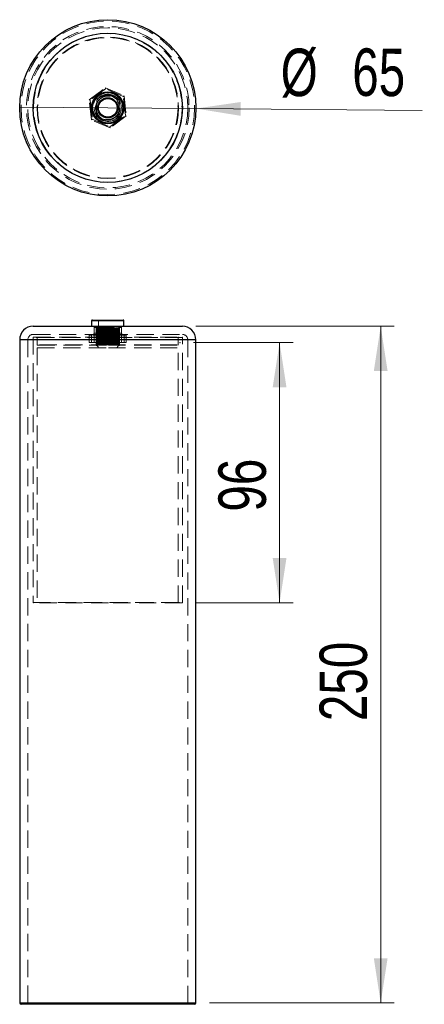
# Model space of a CAD drawing. Header units: millimetres. Extents: x 47.7 to 77.6, y 127.9 to 200.5.
import ezdxf

# ---------------------------------------------------------------- set-up
doc = ezdxf.new("R2010")
doc.units = ezdxf.units.MM
doc.header["$PDSIZE"] = -1
doc.linetypes.add('HIDDEN', pattern=[1.905, 1.27, -0.635])
doc.styles.add('SLDTEXTSTYLE0', font='TXT', dxfattribs={"width": 0.75})
doc.dimstyles.new('SLDDIMSTYLE0', dxfattribs={"dimtxt": 3.5, "dimasz": 3.302, "dimexe": 0, "dimexo": 0.0625, "dimgap": 0.875, "dimtad": 1, "dimlfac": 5, "dimrnd": 1e-09, "dimzin": 12, "dimdsep": 46, "dimtxsty": 'SLDTEXTSTYLE0', "dimsah": 1, "dimcen": 0.09, "dimadec": 0, "dimazin": 3, "dimtfac": 1, "dimtmove": 0, "dimatfit": 0, "dimfxl": 0, "dimfrac": 2, "dimtolj": 1, "dimtzin": 12, "dimarcsym": 0})
doc.dimstyles.new('SLDDIMSTYLE1', dxfattribs={"dimtxt": 3.5, "dimasz": 3.302, "dimexe": 0, "dimexo": 0.0625, "dimgap": 0.875, "dimtad": 1, "dimdec": 0, "dimlfac": 5, "dimrnd": 1e-09, "dimzin": 12, "dimdsep": 46, "dimtxsty": 'SLDTEXTSTYLE0', "dimsah": 1, "dimcen": 0.09, "dimadec": 0, "dimazin": 3, "dimtfac": 1, "dimtdec": 0, "dimtofl": 0, "dimtmove": 0, "dimatfit": 3, "dimfxl": 0, "dimfrac": 2, "dimtolj": 1, "dimtzin": 12, "dimarcsym": 0})
doc.dimstyles.new('SLDDIMSTYLE2', dxfattribs={"dimtxt": 3.5, "dimasz": 3.302, "dimexe": 0, "dimexo": 0.0625, "dimgap": 0.875, "dimtad": 1, "dimlfac": 5, "dimrnd": 1e-09, "dimzin": 12, "dimdsep": 46, "dimtxsty": 'SLDTEXTSTYLE0', "dimblk1": 'NONE', "dimsah": 1, "dimcen": 0, "dimadec": 0, "dimazin": 3, "dimtfac": 1, "dimtmove": 0, "dimatfit": 3, "dimldrblk": 'NONE', "dimfxl": 0, "dimfrac": 2, "dimtolj": 1, "dimtzin": 12, "dimarcsym": 0})

# ---------------------------------------------------------------- blocks, each defined once
blk = doc.blocks.new('_D')
at = {"color": 7, "linetype": 'Continuous', "lineweight": 18}
for p, q in [((60.578, 176.739), (67.919, 176.739)), ((66.919, 157.539), (66.919, 176.739)), ((60.724, 157.539), (67.919, 157.539))]:
    blk.add_line(p, q, dxfattribs=at)
for points in [[(66.919, 176.739), (66.411, 173.437), (67.427, 173.437)], [(66.919, 157.539), (67.427, 160.841), (66.411, 160.841)]]:
    blk.add_solid(points, dxfattribs=at)
at = {"color": 7, "linetype": 'Continuous', "lineweight": 18, "insert": (62.407, 164.269), "char_height": 3.5, "attachment_point": 1, "rotation": 90, "style": 'SLDTEXTSTYLE0'}
blk.add_mtext('96', dxfattribs=at)
blk = doc.blocks.new('_D_1')
at = {"color": 7, "linetype": 'Continuous', "lineweight": 18}
for p, q in [((60.744, 177.939), (75.378, 177.939)), ((74.378, 177.939), (74.378, 128.039)), ((61.744, 128.039), (75.378, 128.039))]:
    blk.add_line(p, q, dxfattribs=at)
for points in [[(74.378, 177.939), (73.87, 174.637), (74.886, 174.637)], [(74.378, 128.039), (74.886, 131.341), (73.87, 131.341)]]:
    blk.add_solid(points, dxfattribs=at)
at = {"color": 7, "linetype": 'Continuous', "lineweight": 18, "insert": (69.866, 148.818), "char_height": 3.5, "attachment_point": 1, "rotation": 90, "style": 'SLDTEXTSTYLE0'}
blk.add_mtext('250', dxfattribs=at)
blk = doc.blocks.new('_D_2')
at = {"color": 7, "linetype": 'Continuous', "lineweight": 18}
for q in [(47.744, 194.097), (77.432, 193.858)]:
    blk.add_line((60.744, 193.992), q, dxfattribs=at)
blk.add_solid([(60.744, 193.992), (64.042, 193.458), (64.05, 194.474)], dxfattribs=at)
at = {"color": 7, "linetype": 'Continuous', "lineweight": 18, "char_height": 3.5, "attachment_point": 1, "rotation": 359.53934, "style": 'SLDTEXTSTYLE0'}
for s, insert in [('%%c', (67.017, 198.421)), ('65', (72.296, 198.432))]:
    blk.add_mtext(s, dxfattribs=dict(at, insert=insert))
blk = doc.blocks.new('_None')

msp = doc.modelspace()

# ---------------------------------------------------------------- linework, layer by layer
at = {"color": 7, "linetype": 'HIDDEN', "lineweight": 18}
for p, q in [((52.8778, 194.6375), (54.0746, 195.5244)), ((54.0824, 195.4556), (52.9413, 194.61)), ((54.0824, 195.4556), (54.0746, 195.5244)), ((54.0746, 195.5244), (55.441, 194.9313)), ((55.3853, 194.8901), (54.0824, 195.4556)), ((52.8778, 194.6375), (52.9413, 194.61)), ((53.0474, 193.1577), (52.8778, 194.6375)), ((52.9413, 194.61), (53.103, 193.1989)), ((53.4292, 194.6206), (53.3753, 193.5536)), ((53.4273, 194.5823), (53.5884, 194.7701)), ((53.4273, 194.5823), (53.5086, 194.6793)), ((53.4279, 194.5944), (53.4806, 194.6556)), ((55.3853, 194.8901), (55.441, 194.9313)), ((55.547, 193.479), (55.3853, 194.8901)), ((55.441, 194.9313), (55.6106, 193.4515)), ((55.0369, 194.3889), (55.0635, 194.3363)), ((55.0591, 193.4684), (55.1131, 194.5354)), ((53.0474, 193.1577), (53.103, 193.1989)), ((54.4138, 192.5646), (53.0474, 193.1577)), ((53.103, 193.1989), (54.4059, 192.6335)), ((54.4059, 192.6335), (55.547, 193.479)), ((55.6106, 193.4515), (54.4138, 192.5646)), ((55.547, 193.479), (55.6106, 193.4515)), ((54.4138, 192.5646), (54.4059, 192.6335)), ((53.0542, 178.3388), (55.4342, 178.3388)), ((55.0611, 177.9188), (53.3772, 177.9188)), ((53.3772, 177.9188), (53.3772, 177.7558)), ((53.5562, 178.3388), (53.5562, 176.5388)), ((53.5602, 178.3388), (54.9322, 178.3388)), ((54.9322, 176.5388), (54.9322, 178.3388)), ((55.0611, 177.8218), (55.0611, 177.9188)), ((55.0668, 177.9188), (55.1111, 177.9188)), ((55.1111, 177.9188), (55.1111, 177.8558)), ((48.7442, 177.3388), (59.7442, 177.3388)), ((52.8778, 177.2788), (52.9413, 177.3388)), ((53.0474, 177.2788), (52.8778, 177.2788)), ((52.8778, 177.2788), (52.8778, 176.7388)), ((53.0474, 177.2788), (53.103, 177.3388)), ((53.0474, 177.2788), (53.0474, 176.7388)), ((54.4138, 177.2788), (53.0474, 177.2788)), ((53.2442, 177.8388), (55.2442, 177.8388)), ((53.2442, 177.8388), (53.2442, 177.4388)), ((53.2442, 177.4388), (55.2442, 177.4388)), ((53.2442, 177.3388), (53.2442, 176.7388)), ((53.3772, 177.5808), (53.3772, 177.5558)), ((53.3772, 177.3808), (53.3772, 177.3558)), ((53.3772, 177.1808), (53.3772, 177.1558)), ((53.3914, 177.6341), (53.3914, 177.6841)), ((53.3914, 177.4341), (53.3914, 177.4841)), ((53.3914, 177.2341), (53.3914, 177.2841)), ((53.4131, 177.8685), (53.4131, 177.8185)), ((53.4131, 177.6685), (53.4131, 177.6185)), ((53.4131, 177.4685), (53.4131, 177.4185)), ((53.4131, 177.2685), (53.4131, 177.2185)), ((53.4273, 177.7218), (53.4273, 177.7468)), ((53.4273, 177.5218), (53.4273, 177.5468)), ((53.4273, 177.3218), (53.4273, 177.3468)), ((54.0824, 177.3388), (54.0746, 177.2788)), ((54.0746, 177.2788), (54.0746, 176.7388)), ((54.4138, 177.2788), (54.4059, 177.3388)), ((54.4138, 177.2788), (54.4138, 176.7388)), ((55.6106, 177.2788), (54.4138, 177.2788)), ((55.0611, 177.6218), (55.0611, 177.6468)), ((55.0611, 177.4218), (55.0611, 177.4468)), ((55.0611, 177.2218), (55.0611, 177.2468)), ((55.0753, 177.7685), (55.0753, 177.7185)), ((55.0753, 177.5685), (55.0753, 177.5185)), ((55.0753, 177.3685), (55.0753, 177.3185)), ((55.0753, 177.1685), (55.0753, 177.1185)), ((55.0969, 177.7341), (55.0969, 177.7841)), ((55.0969, 177.5341), (55.0969, 177.5841)), ((55.0969, 177.3341), (55.0969, 177.3841)), ((55.0969, 177.1341), (55.0969, 177.1841)), ((55.1111, 177.6808), (55.1111, 177.6558)), ((55.1111, 177.4808), (55.1111, 177.4558)), ((55.1111, 177.2808), (55.1111, 177.2558)), ((55.2442, 177.4388), (55.2442, 177.8388)), ((55.2442, 176.7388), (55.2442, 177.3388)), ((55.3853, 177.3388), (55.441, 177.2788)), ((55.441, 177.2788), (55.441, 176.7388)), ((55.547, 177.3388), (55.6106, 177.2788)), ((55.6106, 177.2788), (55.6106, 176.7388)), ((47.7442, 176.9388), (60.7442, 176.9388)), ((48.3442, 176.9388), (48.3442, 128.0388)), ((60.1442, 176.9388), (48.3488, 176.9388)), ((48.7442, 177.1188), (48.7442, 157.5588)), ((59.744, 177.1188), (48.7444, 177.1188)), ((48.7642, 177.1388), (54.2891, 177.1388)), ((49.0442, 177.1188), (49.0442, 176.5588)), ((49.0472, 177.1188), (59.4411, 177.1188)), ((54.2868, 176.5588), (49.0472, 176.5588)), ((49.0642, 176.5388), (54.2867, 176.5388)), ((52.8778, 176.7388), (53.0474, 176.7388)), ((53.0474, 176.7388), (54.4138, 176.7388)), ((53.3772, 176.9808), (53.3772, 176.9558)), ((53.3772, 176.7808), (53.3772, 176.7558)), ((53.3772, 176.5808), (53.3772, 176.5558)), ((53.3914, 177.0341), (53.3914, 177.0841)), ((53.3914, 176.8341), (53.3914, 176.8841)), ((53.3914, 176.6341), (53.3914, 176.6841)), ((53.4131, 177.0685), (53.4131, 177.0185)), ((53.4131, 176.8685), (53.4131, 176.8185)), ((53.4131, 176.6685), (53.4131, 176.6185)), ((53.4273, 177.1218), (53.4273, 177.1468)), ((53.4273, 176.9218), (53.4273, 176.9468)), ((53.4273, 176.7218), (53.4273, 176.7468)), ((53.4273, 176.5468), (53.5884, 176.5388)), ((54.2867, 176.5388), (59.4242, 176.5388)), ((54.2868, 176.5588), (59.4411, 176.5588)), ((54.2891, 177.1388), (59.7242, 177.1388)), ((54.4138, 176.7388), (55.6106, 176.7388)), ((55.0611, 177.0218), (55.0611, 177.0468)), ((55.0611, 176.8218), (55.0611, 176.8468)), ((55.0611, 176.6218), (55.0611, 176.6468)), ((55.0753, 176.9685), (55.0753, 176.9185)), ((55.0753, 176.7685), (55.0753, 176.7185)), ((55.0753, 176.5685), (55.0753, 176.5388)), ((55.0969, 176.9341), (55.0969, 176.9841)), ((55.0969, 176.7341), (55.0969, 176.7841)), ((55.0969, 176.5388), (55.0969, 176.5841)), ((55.1111, 177.0808), (55.1111, 177.0558)), ((55.1111, 176.8808), (55.1111, 176.8558)), ((55.1111, 176.6808), (55.1111, 176.6558)), ((59.4442, 176.5588), (59.4442, 177.1188)), ((59.7442, 157.5588), (59.7442, 177.1188)), ((60.1442, 128.0388), (60.1442, 176.9388)), ((49.0442, 176.3388), (54.2868, 176.3388)), ((49.0442, 176.3388), (49.0442, 157.5588)), ((54.2868, 176.3388), (59.4442, 176.3388)), ((59.4442, 157.5588), (59.4442, 176.3388)), ((48.7444, 157.5588), (59.744, 157.5588)), ((59.4411, 157.5588), (49.0472, 157.5588)), ((54.2891, 157.5388), (48.7642, 157.5388)), ((59.7242, 157.5388), (54.2891, 157.5388)), ((60.7442, 128.0388), (47.7442, 128.0388)), ((60.1442, 128.0388), (48.3488, 128.0388))]:
    msp.add_line(p, q, dxfattribs=at)
at = {"color": 7, "linetype": 'Continuous', "lineweight": 25}
for p, q in [((48.7442, 177.9388), (59.7442, 177.9388)), ((53.0542, 178.3388), (53.0542, 177.9388)), ((53.1142, 178.3988), (54.1871, 178.3988)), ((54.1871, 178.3988), (55.3742, 178.3988)), ((55.4342, 177.9388), (55.4342, 178.3388)), ((47.7442, 176.9388), (47.7442, 128.0388)), ((60.7442, 128.0388), (60.7442, 176.9388)), ((60.6442, 127.9388), (47.8442, 127.9388))]:
    msp.add_line(p, q, dxfattribs=at)
at = {"color": 1, "linetype": 'Continuous', "lineweight": 25}
for p, q in [((54.1841, 178.3388), (53.0542, 178.3388)), ((55.4342, 178.3388), (54.1841, 178.3388)), ((60.7442, 176.9388), (47.7442, 176.9388)), ((47.7442, 128.0388), (60.7442, 128.0388))]:
    msp.add_line(p, q, dxfattribs=at)
at = {"color": 7, "linetype": 'HIDDEN', "lineweight": 18, "flags": 128}
for points in [[(53.3914, 193.8733), (53.3914, 193.8733)], [(53.3914, 193.8733), (53.3914, 193.8733)], [(53.3914, 193.8733), (53.3914, 193.8733)], [(53.3914, 193.8733), (53.3914, 193.8733)], [(53.3914, 193.8733), (53.3914, 193.8733)], [(53.3914, 193.8733), (53.3914, 193.8733)], [(53.4131, 194.3008), (53.4131, 194.3008)], [(53.4131, 194.3008), (53.4131, 194.3008)], [(53.4131, 194.3008), (53.4131, 194.3008)], [(53.4131, 194.3008), (53.4131, 194.3008)], [(53.4131, 194.3008), (53.4131, 194.3008)], [(53.4131, 194.3008), (53.4131, 194.3008)], [(53.4131, 194.3008), (53.4131, 194.3008)], [(55.0969, 194.2157), (55.0969, 194.2157)], [(55.0969, 194.2157), (55.0969, 194.2157)], [(55.0969, 194.2157), (55.0969, 194.2157)], [(55.0969, 194.2157), (55.0969, 194.2157)], [(55.0969, 194.2157), (55.0969, 194.2157)], [(55.0969, 194.2157), (55.0969, 194.2157)], [(55.0969, 194.2157), (55.0969, 194.2157)], [(55.0753, 193.7882), (55.0753, 193.7882)], [(55.0753, 193.7882), (55.0753, 193.7882)], [(55.0753, 193.7882), (55.0753, 193.7882)], [(55.0753, 193.7882), (55.0753, 193.7882)], [(55.0753, 193.7882), (55.0753, 193.7882)], [(55.0753, 193.7882), (55.0753, 193.7882)], [(55.0753, 193.7882), (55.0753, 193.7882)]]:
    msp.add_lwpolyline(points, dxfattribs=at)
at = {"color": 7, "linetype": 'Continuous', "lineweight": 25}
for radius in [6.5, 5.5, 1.19, 1.13, 0.748, 0.688]:
    msp.add_circle((54.2442, 194.0445), radius, dxfattribs=at)
at = {"color": 7, "linetype": 'HIDDEN', "lineweight": 18}
for radius in [6.4, 6, 5.9, 5.5, 5.5, 5.48, 5.48, 5.22, 5.22, 5.2, 5.18, 1.1, 1.1, 1, 0.9, 0.7]:
    msp.add_circle((54.2442, 194.0445), radius, dxfattribs=at)
for centre, radius, start, end in [((54.2442, 194.0445), 0.998, 29.46695, 144.744291), ((54.2442, 194.0445), 0.978, 27.567891, 141.331505), ((54.2442, 194.0445), 1, 276.538604, 90), ((54.2442, 194.0445), 1, 180, 276.538604), ((54.2442, 194.0445), 0.998, 209.46695, 324.744291), ((54.2442, 194.0445), 0.978, 207.567891, 326.64335), ((53.1442, 177.8388), 0.1, 0, 90), ((53.4962, 178.3388), 0.06, 0, 90), ((54.9922, 178.3388), 0.06, 90, 180), ((55.3442, 177.8388), 0.1, 90, 180), ((48.7442, 176.9388), 0.4, 90, 180), ((53.1442, 177.4388), 0.1, 270, 0), ((55.3442, 177.4388), 0.1, 180, 270), ((59.7442, 176.9388), 0.4, 0, 90), ((48.7642, 177.1188), 0.02, 90, 180), ((49.0242, 177.1188), 0.02, 0, 90), ((49.0642, 176.5588), 0.02, 180, 270), ((53.3442, 176.3388), 0.2, 0, 90), ((55.1442, 176.3388), 0.2, 90, 180), ((59.4242, 176.5588), 0.02, 270, 0), ((59.4642, 177.1188), 0.02, 90, 180), ((59.7242, 177.1188), 0.02, 0, 90), ((48.7642, 157.5588), 0.02, 180, 270), ((49.0242, 157.5588), 0.02, 270, 0), ((59.4642, 157.5588), 0.02, 180, 270), ((59.7242, 157.5588), 0.02, 270, 0), ((48.2442, 128.0388), 0.1, 270, 0), ((60.2442, 128.0388), 0.1, 180, 270)]:
    msp.add_arc(centre, radius, start, end, dxfattribs=at)
at = {"color": 7, "linetype": 'Continuous', "lineweight": 25}
for centre, radius, start, end in [((48.7442, 176.9388), 1, 90, 180), ((53.1142, 178.3388), 0.06, 90, 180), ((55.3742, 178.3388), 0.06, 0, 90), ((59.7442, 176.9388), 1, 0, 90), ((47.8442, 128.0388), 0.1, 180, 270), ((60.6442, 128.0388), 0.1, 270, 0)]:
    msp.add_arc(centre, radius, start, end, dxfattribs=at)
at = {"color": 7, "linetype": 'HIDDEN', "lineweight": 18}
for points, knots in [([(53.4131, 194.3008), (53.4421, 194.374), (53.4997, 194.5191), (53.6786, 194.725), (53.9445, 194.8854), (54.2892, 194.9357), (54.6272, 194.8509), (54.8755, 194.6645), (55.0327, 194.4416), (55.0754, 194.2914), (55.0969, 194.2157)], [0, 0, 0, 0, 0.1025567, 0.2033997, 0.3516999, 0.5, 0.6483001, 0.7966003, 0.8974433, 1, 1, 1, 1]), ([(53.5884, 194.7701), (53.6628, 194.8209), (53.8114, 194.9226), (54.0937, 194.9929), (54.4014, 194.9797), (54.6928, 194.8525), (54.9041, 194.6781), (54.9681, 194.532), (54.9908, 194.4802)], [0, 0, 0, 0, 0.1628033, 0.3256085, 0.5201882, 0.7120103, 0.8977521, 1, 1, 1, 1]), ([(55.0753, 193.7882), (55.0463, 193.715), (54.9887, 193.5699), (54.8097, 193.364), (54.5439, 193.2036), (54.1991, 193.1534), (53.8612, 193.2382), (53.6129, 193.4245), (53.4556, 193.6474), (53.413, 193.7976), (53.3914, 193.8733)], [0, 0, 0, 0, 0.10255675, 0.20339971, 0.35169986, 0.5, 0.64830014, 0.79660029, 0.89744325, 1, 1, 1, 1]), ([(54.536, 193.2252), (54.4502, 193.1971), (54.2785, 193.1409), (53.9929, 193.1617), (53.717, 193.2681), (53.5044, 193.4452), (53.4153, 193.5895), (53.38, 193.6468)], [0, 0, 0, 0, 0.1996785, 0.3992333, 0.6232987, 0.8505542, 1, 1, 1, 1]), ([(53.4279, 177.925), (53.4271, 177.9207), (53.4242, 177.9059), (53.4193, 177.8845), (53.4151, 177.8738), (53.4131, 177.8685)], [0, 0, 0, 0, 0.16849124, 0.58333454, 1, 1, 1, 1]), ([(53.4806, 177.9188), (53.5153, 177.9171), (53.6062, 177.9128), (53.7939, 177.9056), (54.0366, 177.8969), (54.2941, 177.8888), (54.5483, 177.8806), (54.7808, 177.8719), (54.9789, 177.8639), (55.0674, 177.8585), (55.1111, 177.8558)], [0, 0, 0, 0, 0.0812258, 0.2122967, 0.3456477, 0.4767186, 0.6077895, 0.7411404, 0.8722113, 1, 1, 1, 1]), ([(55.0611, 177.8218), (55.0105, 177.8191), (54.908, 177.8137), (54.6943, 177.8056), (54.4518, 177.7969), (54.1942, 177.7888), (53.94, 177.7806), (53.7076, 177.7719), (53.5094, 177.7639), (53.4209, 177.7585), (53.3772, 177.7558)], [0, 0, 0, 0, 0.1221032, 0.2473426, 0.3747606, 0.5, 0.6252394, 0.7526574, 0.8778968, 1, 1, 1, 1]), ([(53.3914, 177.6841), (53.389, 177.6939), (53.3853, 177.7087), (53.3806, 177.7348), (53.3783, 177.749), (53.3772, 177.7558)], [0, 0, 0, 0, 0.50980219, 0.764532, 1, 1, 1, 1]), ([(55.0611, 177.6468), (55.0454, 177.6459), (54.9623, 177.6411), (54.7561, 177.6329), (54.4147, 177.6205), (54.0701, 177.6101), (53.7731, 177.5995), (53.5333, 177.59), (53.4291, 177.5839), (53.3772, 177.5808)], [0, 0, 0, 0, 0.0405351, 0.2156492, 0.3943749, 0.5695498, 0.7142231, 0.8577669, 1, 1, 1, 1]), ([(53.3772, 177.5808), (53.3783, 177.5863), (53.3812, 177.6008), (53.3859, 177.6202), (53.3896, 177.6295), (53.3914, 177.6341)], [0, 0, 0, 0, 0.2313659, 0.6149917, 1, 1, 1, 1]), ([(55.0611, 177.6218), (55.0105, 177.6191), (54.908, 177.6137), (54.6943, 177.6056), (54.4518, 177.5969), (54.1942, 177.5888), (53.94, 177.5806), (53.7076, 177.5719), (53.5094, 177.5639), (53.4209, 177.5585), (53.3772, 177.5558)], [0, 0, 0, 0, 0.1221032, 0.2473426, 0.3747606, 0.5, 0.6252394, 0.7526574, 0.8778968, 1, 1, 1, 1]), ([(53.3914, 177.4841), (53.389, 177.4939), (53.3853, 177.5087), (53.3806, 177.5348), (53.3783, 177.549), (53.3772, 177.5558)], [0, 0, 0, 0, 0.5098022, 0.764532, 1, 1, 1, 1]), ([(55.0611, 177.4468), (55.0501, 177.4461), (54.9724, 177.4416), (54.7772, 177.4337), (54.4387, 177.4213), (54.0712, 177.4102), (53.7583, 177.399), (53.5198, 177.3894), (53.4247, 177.3837), (53.3772, 177.3808)], [0, 0, 0, 0, 0.028664, 0.2038217, 0.3825378, 0.557878, 0.7363249, 0.8684741, 1, 1, 1, 1]), ([(53.3772, 177.3808), (53.3783, 177.3863), (53.3812, 177.4008), (53.3859, 177.4202), (53.3896, 177.4295), (53.3914, 177.4341)], [0, 0, 0, 0, 0.2313659, 0.6149917, 1, 1, 1, 1]), ([(55.0611, 177.4218), (55.0105, 177.4191), (54.908, 177.4137), (54.6943, 177.4056), (54.4518, 177.3969), (54.1942, 177.3888), (53.94, 177.3806), (53.7076, 177.3719), (53.5094, 177.3639), (53.4209, 177.3585), (53.3772, 177.3558)], [0, 0, 0, 0, 0.1221032, 0.2473426, 0.3747606, 0.5, 0.6252394, 0.7526574, 0.8778968, 1, 1, 1, 1]), ([(53.3914, 177.2841), (53.389, 177.2939), (53.3853, 177.3087), (53.3806, 177.3348), (53.3783, 177.349), (53.3772, 177.3558)], [0, 0, 0, 0, 0.5098022, 0.764532, 1, 1, 1, 1]), ([(55.0611, 177.2468), (55.0219, 177.2446), (54.944, 177.2404), (54.7475, 177.2326), (54.4628, 177.2221), (54.0955, 177.2109), (53.7514, 177.1988), (53.508, 177.189), (53.4119, 177.183), (53.3772, 177.1808)], [0, 0, 0, 0, 0.0969043, 0.1925598, 0.3711111, 0.5465773, 0.7247524, 0.900763, 1, 1, 1, 1]), ([(53.3772, 177.1808), (53.3783, 177.1863), (53.3812, 177.2008), (53.3859, 177.2202), (53.3896, 177.2295), (53.3914, 177.2341)], [0, 0, 0, 0, 0.2313659, 0.6149917, 1, 1, 1, 1]), ([(55.0611, 177.2218), (55.0105, 177.2191), (54.908, 177.2137), (54.6943, 177.2056), (54.4518, 177.1969), (54.1942, 177.1888), (53.94, 177.1806), (53.7076, 177.1719), (53.5094, 177.1639), (53.4209, 177.1585), (53.3772, 177.1558)], [0, 0, 0, 0, 0.1221032, 0.2473426, 0.3747606, 0.5, 0.6252394, 0.7526574, 0.8778968, 1, 1, 1, 1]), ([(55.0753, 177.7685), (55.0463, 177.7655), (54.9887, 177.7596), (54.8097, 177.75), (54.5439, 177.7388), (54.1991, 177.7263), (53.8612, 177.7138), (53.6129, 177.7025), (53.4556, 177.6929), (53.413, 177.6871), (53.3914, 177.6841)], [0, 0, 0, 0, 0.1025567, 0.2033997, 0.3516999, 0.5, 0.6483001, 0.7966003, 0.8974433, 1, 1, 1, 1]), ([(55.0753, 177.7185), (55.0463, 177.7155), (54.9887, 177.7096), (54.8097, 177.7), (54.5439, 177.6888), (54.1991, 177.6763), (53.8612, 177.6638), (53.6129, 177.6525), (53.4556, 177.6429), (53.413, 177.6371), (53.3914, 177.6341)], [0, 0, 0, 0, 0.1025567, 0.2033997, 0.3516999, 0.5, 0.6483001, 0.7966003, 0.8974433, 1, 1, 1, 1]), ([(55.0753, 177.5685), (55.0463, 177.5655), (54.9887, 177.5596), (54.8097, 177.55), (54.5439, 177.5388), (54.1991, 177.5263), (53.8612, 177.5138), (53.6129, 177.5025), (53.4556, 177.4929), (53.413, 177.4871), (53.3914, 177.4841)], [0, 0, 0, 0, 0.1025567, 0.2033997, 0.3516999, 0.5, 0.6483001, 0.7966003, 0.8974433, 1, 1, 1, 1]), ([(55.0753, 177.5185), (55.0463, 177.5155), (54.9887, 177.5096), (54.8097, 177.5), (54.5439, 177.4888), (54.1991, 177.4763), (53.8612, 177.4638), (53.6129, 177.4525), (53.4556, 177.4429), (53.413, 177.4371), (53.3914, 177.4341)], [0, 0, 0, 0, 0.1025567, 0.2033997, 0.3516999, 0.5, 0.6483001, 0.7966003, 0.8974433, 1, 1, 1, 1]), ([(55.0753, 177.3685), (55.0463, 177.3655), (54.9887, 177.3596), (54.8097, 177.35), (54.5439, 177.3388), (54.1991, 177.3263), (53.8612, 177.3138), (53.6129, 177.3025), (53.4556, 177.2929), (53.413, 177.2871), (53.3914, 177.2841)], [0, 0, 0, 0, 0.10255675, 0.20339971, 0.35169986, 0.5, 0.64830014, 0.79660029, 0.89744325, 1, 1, 1, 1]), ([(55.0753, 177.3185), (55.0463, 177.3155), (54.9887, 177.3096), (54.8097, 177.3), (54.5439, 177.2888), (54.1991, 177.2763), (53.8612, 177.2638), (53.6129, 177.2525), (53.4556, 177.2429), (53.413, 177.2371), (53.3914, 177.2341)], [0, 0, 0, 0, 0.1025567, 0.2033997, 0.3516999, 0.5, 0.6483001, 0.7966003, 0.8974433, 1, 1, 1, 1]), ([(55.0753, 177.1685), (55.0463, 177.1655), (54.9887, 177.1596), (54.8097, 177.15), (54.5439, 177.1388), (54.1991, 177.1263), (53.8612, 177.1138), (53.6129, 177.1025), (53.4556, 177.0929), (53.413, 177.0871), (53.3914, 177.0841)], [0, 0, 0, 0, 0.1025567, 0.2033997, 0.3516999, 0.5, 0.6483001, 0.7966003, 0.8974433, 1, 1, 1, 1]), ([(53.4131, 177.8685), (53.4421, 177.8655), (53.4997, 177.8596), (53.6786, 177.85), (53.9445, 177.8388), (54.2892, 177.8263), (54.6272, 177.8138), (54.8755, 177.8025), (55.0327, 177.7929), (55.0754, 177.7871), (55.0969, 177.7841)], [0, 0, 0, 0, 0.1025567, 0.2033997, 0.3516999, 0.5, 0.6483001, 0.7966003, 0.8974433, 1, 1, 1, 1]), ([(53.4131, 177.8185), (53.4421, 177.8155), (53.4997, 177.8096), (53.6786, 177.8), (53.9445, 177.7888), (54.2892, 177.7763), (54.6272, 177.7638), (54.8755, 177.7525), (55.0327, 177.7429), (55.0754, 177.7371), (55.0969, 177.7341)], [0, 0, 0, 0, 0.1025567, 0.2033997, 0.3516999, 0.5, 0.6483001, 0.7966003, 0.8974433, 1, 1, 1, 1]), ([(53.4131, 177.8185), (53.4155, 177.8089), (53.4191, 177.7944), (53.4238, 177.7685), (53.4261, 177.754), (53.4273, 177.7468)], [0, 0, 0, 0, 0.49874679, 0.74925987, 1, 1, 1, 1]), ([(53.4273, 177.7218), (53.4267, 177.7186), (53.424, 177.7051), (53.4193, 177.6845), (53.4151, 177.6738), (53.4131, 177.6685)], [0, 0, 0, 0, 0.132005, 0.5650515, 1, 1, 1, 1]), ([(53.4131, 177.6685), (53.4421, 177.6655), (53.4997, 177.6596), (53.6786, 177.65), (53.9445, 177.6388), (54.2892, 177.6263), (54.6272, 177.6138), (54.8755, 177.6025), (55.0327, 177.5929), (55.0754, 177.5871), (55.0969, 177.5841)], [0, 0, 0, 0, 0.1025567, 0.2033997, 0.3516999, 0.5, 0.6483001, 0.7966003, 0.8974433, 1, 1, 1, 1]), ([(53.4131, 177.6185), (53.4421, 177.6155), (53.4997, 177.6096), (53.6786, 177.6), (53.9445, 177.5888), (54.2892, 177.5763), (54.6272, 177.5638), (54.8755, 177.5525), (55.0327, 177.5429), (55.0754, 177.5371), (55.0969, 177.5341)], [0, 0, 0, 0, 0.1025567, 0.2033997, 0.3516999, 0.5, 0.6483001, 0.7966003, 0.8974433, 1, 1, 1, 1]), ([(53.4131, 177.6185), (53.4152, 177.6101), (53.4186, 177.5964), (53.4233, 177.5711), (53.426, 177.5549), (53.4273, 177.5468)], [0, 0, 0, 0, 0.4383491, 0.7190085, 1, 1, 1, 1]), ([(53.4273, 177.5218), (53.4267, 177.5186), (53.424, 177.5051), (53.4193, 177.4845), (53.4151, 177.4738), (53.4131, 177.4685)], [0, 0, 0, 0, 0.132005, 0.5650515, 1, 1, 1, 1]), ([(53.4131, 177.4685), (53.4421, 177.4655), (53.4997, 177.4596), (53.6786, 177.45), (53.9445, 177.4388), (54.2892, 177.4263), (54.6272, 177.4138), (54.8755, 177.4025), (55.0327, 177.3929), (55.0754, 177.3871), (55.0969, 177.3841)], [0, 0, 0, 0, 0.1025567, 0.2033997, 0.3516999, 0.5, 0.6483001, 0.7966003, 0.8974433, 1, 1, 1, 1]), ([(53.4131, 177.4185), (53.4421, 177.4155), (53.4997, 177.4096), (53.6786, 177.4), (53.9445, 177.3888), (54.2892, 177.3763), (54.6272, 177.3638), (54.8755, 177.3525), (55.0327, 177.3429), (55.0754, 177.3371), (55.0969, 177.3341)], [0, 0, 0, 0, 0.1025567, 0.2033997, 0.3516999, 0.5, 0.6483001, 0.7966003, 0.8974433, 1, 1, 1, 1]), ([(53.4131, 177.4185), (53.4152, 177.4101), (53.4186, 177.3964), (53.4233, 177.3711), (53.426, 177.3549), (53.4273, 177.3468)], [0, 0, 0, 0, 0.4383491, 0.7190085, 1, 1, 1, 1]), ([(53.4273, 177.3218), (53.4267, 177.3186), (53.424, 177.3051), (53.4193, 177.2845), (53.4151, 177.2738), (53.4131, 177.2685)], [0, 0, 0, 0, 0.132005, 0.5650515, 1, 1, 1, 1]), ([(53.4131, 177.2685), (53.4421, 177.2655), (53.4997, 177.2596), (53.6786, 177.25), (53.9445, 177.2388), (54.2892, 177.2263), (54.6272, 177.2138), (54.8755, 177.2025), (55.0327, 177.1929), (55.0754, 177.1871), (55.0969, 177.1841)], [0, 0, 0, 0, 0.1025567, 0.2033997, 0.3516999, 0.5, 0.6483001, 0.7966003, 0.8974433, 1, 1, 1, 1]), ([(53.4131, 177.2185), (53.4152, 177.2101), (53.4186, 177.1964), (53.4233, 177.1711), (53.426, 177.1549), (53.4273, 177.1468)], [0, 0, 0, 0, 0.4383491, 0.7190085, 1, 1, 1, 1]), ([(53.4131, 177.2185), (53.4421, 177.2155), (53.4997, 177.2096), (53.6786, 177.2), (53.9445, 177.1888), (54.2892, 177.1763), (54.6272, 177.1638), (54.8755, 177.1525), (55.0327, 177.1429), (55.0754, 177.1371), (55.0969, 177.1341)], [0, 0, 0, 0, 0.1025567, 0.2033997, 0.3516999, 0.5, 0.6483001, 0.7966003, 0.8974433, 1, 1, 1, 1]), ([(53.4273, 177.7468), (53.4729, 177.7443), (53.5639, 177.7394), (53.7673, 177.7317), (54.0227, 177.7223), (54.3215, 177.713), (54.6281, 177.7028), (54.9191, 177.6918), (55.0475, 177.6844), (55.1111, 177.6808)], [0, 0, 0, 0, 0.1113118, 0.2219575, 0.368821, 0.5131568, 0.6583701, 0.8305526, 1, 1, 1, 1]), ([(53.4273, 177.7218), (53.4779, 177.7191), (53.5803, 177.7137), (53.7941, 177.7056), (54.0366, 177.6969), (54.2941, 177.6888), (54.5483, 177.6806), (54.7808, 177.6719), (54.9789, 177.6639), (55.0674, 177.6585), (55.1111, 177.6558)], [0, 0, 0, 0, 0.1221032, 0.2473426, 0.3747606, 0.5, 0.6252394, 0.7526574, 0.8778968, 1, 1, 1, 1]), ([(53.4273, 177.5468), (53.4779, 177.5441), (53.6018, 177.5376), (53.8867, 177.5271), (54.2456, 177.5152), (54.6047, 177.5038), (54.9179, 177.4918), (55.0479, 177.4844), (55.1111, 177.4808)], [0, 0, 0, 0, 0.1223956, 0.2993115, 0.4770236, 0.653158, 0.8314585, 1, 1, 1, 1]), ([(53.4273, 177.5218), (53.4779, 177.5191), (53.5803, 177.5137), (53.7941, 177.5056), (54.0366, 177.4969), (54.2941, 177.4888), (54.5483, 177.4806), (54.7808, 177.4719), (54.9789, 177.4639), (55.0674, 177.4585), (55.1111, 177.4558)], [0, 0, 0, 0, 0.1221032, 0.2473426, 0.3747606, 0.5, 0.6252394, 0.7526574, 0.8778968, 1, 1, 1, 1]), ([(53.4273, 177.3468), (53.4875, 177.3437), (53.6085, 177.3375), (53.8856, 177.3272), (54.2207, 177.3159), (54.5832, 177.3046), (54.8982, 177.2924), (55.0531, 177.2849), (55.1096, 177.2809), (55.1111, 177.2808)], [0, 0, 0, 0, 0.1430747, 0.287508, 0.4655147, 0.6413212, 0.8198106, 0.9951925, 1, 1, 1, 1]), ([(53.4273, 177.3218), (53.4779, 177.3191), (53.5803, 177.3137), (53.7941, 177.3056), (54.0366, 177.2969), (54.2941, 177.2888), (54.5483, 177.2806), (54.7808, 177.2719), (54.9789, 177.2639), (55.0674, 177.2585), (55.1111, 177.2558)], [0, 0, 0, 0, 0.1221032, 0.2473426, 0.3747606, 0.5, 0.6252394, 0.7526574, 0.8778968, 1, 1, 1, 1]), ([(55.0611, 177.8218), (55.0617, 177.8186), (55.0643, 177.8051), (55.069, 177.7845), (55.0732, 177.7738), (55.0753, 177.7685)], [0, 0, 0, 0, 0.132005, 0.5650515, 1, 1, 1, 1]), ([(55.0753, 177.7185), (55.0729, 177.7089), (55.0693, 177.6944), (55.0646, 177.6685), (55.0622, 177.654), (55.0611, 177.6468)], [0, 0, 0, 0, 0.4987468, 0.7492599, 1, 1, 1, 1]), ([(55.0611, 177.6218), (55.0617, 177.6186), (55.0643, 177.6051), (55.069, 177.5845), (55.0732, 177.5738), (55.0753, 177.5685)], [0, 0, 0, 0, 0.132005, 0.5650515, 1, 1, 1, 1]), ([(55.0753, 177.5185), (55.0732, 177.5101), (55.0697, 177.4964), (55.065, 177.4711), (55.0624, 177.4549), (55.0611, 177.4468)], [0, 0, 0, 0, 0.43834912, 0.71900853, 1, 1, 1, 1]), ([(55.0611, 177.4218), (55.0617, 177.4186), (55.0643, 177.4051), (55.069, 177.3845), (55.0732, 177.3738), (55.0753, 177.3685)], [0, 0, 0, 0, 0.132005, 0.5650515, 1, 1, 1, 1]), ([(55.0753, 177.3185), (55.0732, 177.3101), (55.0697, 177.2964), (55.065, 177.2711), (55.0624, 177.2549), (55.0611, 177.2468)], [0, 0, 0, 0, 0.4383491, 0.7190085, 1, 1, 1, 1]), ([(55.0611, 177.2218), (55.0617, 177.2186), (55.0643, 177.2051), (55.069, 177.1845), (55.0732, 177.1738), (55.0753, 177.1685)], [0, 0, 0, 0, 0.132005, 0.5650515, 1, 1, 1, 1]), ([(55.0969, 177.7841), (55.0994, 177.7939), (55.103, 177.8087), (55.1077, 177.8348), (55.11, 177.849), (55.1111, 177.8558)], [0, 0, 0, 0, 0.5098022, 0.764532, 1, 1, 1, 1]), ([(55.1111, 177.6808), (55.1101, 177.6863), (55.1072, 177.7008), (55.1024, 177.7202), (55.0988, 177.7295), (55.0969, 177.7341)], [0, 0, 0, 0, 0.23136591, 0.61499168, 1, 1, 1, 1]), ([(55.0969, 177.5841), (55.0994, 177.5939), (55.103, 177.6087), (55.1077, 177.6348), (55.11, 177.649), (55.1111, 177.6558)], [0, 0, 0, 0, 0.5098022, 0.764532, 1, 1, 1, 1]), ([(55.1111, 177.4808), (55.1101, 177.4863), (55.1072, 177.5008), (55.1024, 177.5202), (55.0988, 177.5295), (55.0969, 177.5341)], [0, 0, 0, 0, 0.23136591, 0.61499168, 1, 1, 1, 1]), ([(55.0969, 177.3841), (55.0994, 177.3939), (55.103, 177.4087), (55.1077, 177.4348), (55.11, 177.449), (55.1111, 177.4558)], [0, 0, 0, 0, 0.5098022, 0.764532, 1, 1, 1, 1]), ([(55.1111, 177.2808), (55.1101, 177.2863), (55.1072, 177.3008), (55.1024, 177.3202), (55.0988, 177.3295), (55.0969, 177.3341)], [0, 0, 0, 0, 0.2313659, 0.6149917, 1, 1, 1, 1]), ([(55.0969, 177.1841), (55.0994, 177.1939), (55.103, 177.2087), (55.1077, 177.2348), (55.11, 177.249), (55.1111, 177.2558)], [0, 0, 0, 0, 0.5098022, 0.764532, 1, 1, 1, 1]), ([(53.3914, 177.0841), (53.389, 177.0939), (53.3853, 177.1087), (53.3806, 177.1348), (53.3783, 177.149), (53.3772, 177.1558)], [0, 0, 0, 0, 0.5098022, 0.764532, 1, 1, 1, 1]), ([(55.0611, 177.0468), (55.0104, 177.0441), (54.8948, 177.038), (54.6376, 177.0285), (54.3247, 177.0177), (54.0152, 177.0083), (53.7455, 176.9984), (53.5236, 176.9896), (53.4259, 176.9837), (53.3772, 176.9808)], [0, 0, 0, 0, 0.1222196, 0.2791772, 0.4378247, 0.5933688, 0.7302804, 0.8655522, 1, 1, 1, 1]), ([(53.3772, 176.9808), (53.3783, 176.9863), (53.3812, 177.0008), (53.3859, 177.0202), (53.3896, 177.0295), (53.3914, 177.0341)], [0, 0, 0, 0, 0.2313659, 0.6149917, 1, 1, 1, 1]), ([(55.0611, 177.0218), (55.0105, 177.0191), (54.908, 177.0137), (54.6943, 177.0056), (54.4518, 176.9969), (54.1942, 176.9888), (53.94, 176.9806), (53.7076, 176.9719), (53.5094, 176.9639), (53.4209, 176.9585), (53.3772, 176.9558)], [0, 0, 0, 0, 0.1221032, 0.2473426, 0.3747606, 0.5, 0.6252394, 0.7526574, 0.8778968, 1, 1, 1, 1]), ([(53.3914, 176.8841), (53.389, 176.8939), (53.3853, 176.9087), (53.3806, 176.9348), (53.3783, 176.949), (53.3772, 176.9558)], [0, 0, 0, 0, 0.5098022, 0.764532, 1, 1, 1, 1]), ([(55.0611, 176.8468), (55.0048, 176.8438), (54.892, 176.838), (54.654, 176.8291), (54.3745, 176.8193), (54.064, 176.8099), (53.7606, 176.799), (53.5209, 176.7895), (53.421, 176.7835), (53.3772, 176.7808)], [0, 0, 0, 0, 0.1344478, 0.2697196, 0.4066312, 0.5621753, 0.7208228, 0.8777804, 1, 1, 1, 1]), ([(53.3772, 176.7808), (53.3783, 176.7863), (53.3812, 176.8008), (53.3859, 176.8202), (53.3896, 176.8295), (53.3914, 176.8341)], [0, 0, 0, 0, 0.2313659, 0.6149917, 1, 1, 1, 1]), ([(55.0611, 176.8218), (55.0105, 176.8191), (54.908, 176.8137), (54.6943, 176.8056), (54.4518, 176.7969), (54.1942, 176.7888), (53.94, 176.7806), (53.7076, 176.7719), (53.5094, 176.7639), (53.4209, 176.7585), (53.3772, 176.7558)], [0, 0, 0, 0, 0.1221032, 0.2473426, 0.3747606, 0.5, 0.6252394, 0.7526574, 0.8778968, 1, 1, 1, 1]), ([(53.3914, 176.6841), (53.389, 176.6939), (53.3853, 176.7087), (53.3806, 176.7348), (53.3783, 176.749), (53.3772, 176.7558)], [0, 0, 0, 0, 0.5098022, 0.764532, 1, 1, 1, 1]), ([(55.0611, 176.6468), (55.0167, 176.6444), (54.9284, 176.6396), (54.7232, 176.6317), (54.4537, 176.6218), (54.1286, 176.6119), (53.8193, 176.6013), (53.5493, 176.5908), (53.4343, 176.5841), (53.3772, 176.5808)], [0, 0, 0, 0, 0.108425, 0.2160397, 0.3750549, 0.5310971, 0.6890895, 0.8455546, 1, 1, 1, 1]), ([(53.3772, 176.5808), (53.3783, 176.5863), (53.3812, 176.6008), (53.3859, 176.6202), (53.3896, 176.6295), (53.3914, 176.6341)], [0, 0, 0, 0, 0.2313659, 0.6149917, 1, 1, 1, 1]), ([(55.0611, 176.6218), (55.0105, 176.6191), (54.908, 176.6137), (54.6943, 176.6056), (54.4518, 176.5969), (54.1942, 176.5888), (53.94, 176.5806), (53.7076, 176.5719), (53.5094, 176.5639), (53.4209, 176.5585), (53.3772, 176.5558)], [0, 0, 0, 0, 0.1221032, 0.2473426, 0.3747606, 0.5, 0.6252394, 0.7526574, 0.8778968, 1, 1, 1, 1]), ([(55.0753, 177.1185), (55.0463, 177.1155), (54.9887, 177.1096), (54.8097, 177.1), (54.5439, 177.0888), (54.1991, 177.0763), (53.8612, 177.0638), (53.6129, 177.0525), (53.4556, 177.0429), (53.413, 177.0371), (53.3914, 177.0341)], [0, 0, 0, 0, 0.1025567, 0.2033997, 0.3516999, 0.5, 0.6483001, 0.7966003, 0.8974433, 1, 1, 1, 1]), ([(55.0753, 176.9685), (55.0463, 176.9655), (54.9887, 176.9596), (54.8097, 176.95), (54.5439, 176.9388), (54.1991, 176.9263), (53.8612, 176.9138), (53.6129, 176.9025), (53.4556, 176.8929), (53.413, 176.8871), (53.3914, 176.8841)], [0, 0, 0, 0, 0.1025567, 0.2033997, 0.3516999, 0.5, 0.6483001, 0.7966003, 0.8974433, 1, 1, 1, 1]), ([(55.0753, 176.9185), (55.0463, 176.9155), (54.9887, 176.9096), (54.8097, 176.9), (54.5439, 176.8888), (54.1991, 176.8763), (53.8612, 176.8638), (53.6129, 176.8525), (53.4556, 176.8429), (53.413, 176.8371), (53.3914, 176.8341)], [0, 0, 0, 0, 0.1025567, 0.2033997, 0.3516999, 0.5, 0.6483001, 0.7966003, 0.8974433, 1, 1, 1, 1]), ([(55.0753, 176.7685), (55.0463, 176.7655), (54.9887, 176.7596), (54.8097, 176.75), (54.5439, 176.7388), (54.1991, 176.7263), (53.8612, 176.7138), (53.6129, 176.7025), (53.4556, 176.6929), (53.413, 176.6871), (53.3914, 176.6841)], [0, 0, 0, 0, 0.1025567, 0.2033997, 0.3516999, 0.5, 0.6483001, 0.7966003, 0.8974433, 1, 1, 1, 1]), ([(55.0753, 176.7185), (55.0463, 176.7155), (54.9887, 176.7096), (54.8097, 176.7), (54.5439, 176.6888), (54.1991, 176.6763), (53.8612, 176.6638), (53.6129, 176.6525), (53.4556, 176.6429), (53.413, 176.6371), (53.3914, 176.6341)], [0, 0, 0, 0, 0.1025567, 0.2033997, 0.3516999, 0.5, 0.6483001, 0.7966003, 0.8974433, 1, 1, 1, 1]), ([(53.4273, 177.1218), (53.4267, 177.1186), (53.424, 177.1051), (53.4193, 177.0845), (53.4151, 177.0738), (53.4131, 177.0685)], [0, 0, 0, 0, 0.132005, 0.5650515, 1, 1, 1, 1]), ([(53.4131, 177.0685), (53.4421, 177.0655), (53.4997, 177.0596), (53.6786, 177.05), (53.9445, 177.0388), (54.2892, 177.0263), (54.6272, 177.0138), (54.8755, 177.0025), (55.0327, 176.9929), (55.0754, 176.9871), (55.0969, 176.9841)], [0, 0, 0, 0, 0.1025567, 0.2033997, 0.3516999, 0.5, 0.6483001, 0.7966003, 0.8974433, 1, 1, 1, 1]), ([(53.4131, 177.0185), (53.4421, 177.0155), (53.4997, 177.0096), (53.6786, 177), (53.9445, 176.9888), (54.2892, 176.9763), (54.6272, 176.9638), (54.8755, 176.9525), (55.0327, 176.9429), (55.0754, 176.9371), (55.0969, 176.9341)], [0, 0, 0, 0, 0.1025567, 0.2033997, 0.3516999, 0.5, 0.6483001, 0.7966003, 0.8974433, 1, 1, 1, 1]), ([(53.4131, 177.0185), (53.4152, 177.0101), (53.4186, 176.9964), (53.4233, 176.9711), (53.426, 176.9549), (53.4273, 176.9468)], [0, 0, 0, 0, 0.4383491, 0.7190085, 1, 1, 1, 1]), ([(53.4273, 176.9218), (53.4267, 176.9186), (53.424, 176.9051), (53.4193, 176.8845), (53.4151, 176.8738), (53.4131, 176.8685)], [0, 0, 0, 0, 0.132005, 0.5650515, 1, 1, 1, 1]), ([(53.4131, 176.8685), (53.4421, 176.8655), (53.4997, 176.8596), (53.6786, 176.85), (53.9445, 176.8388), (54.2892, 176.8263), (54.6272, 176.8138), (54.8755, 176.8025), (55.0327, 176.7929), (55.0754, 176.7871), (55.0969, 176.7841)], [0, 0, 0, 0, 0.1025567, 0.2033997, 0.3516999, 0.5, 0.6483001, 0.7966003, 0.8974433, 1, 1, 1, 1]), ([(53.4131, 176.8185), (53.4421, 176.8155), (53.4997, 176.8096), (53.6786, 176.8), (53.9445, 176.7888), (54.2892, 176.7763), (54.6272, 176.7638), (54.8755, 176.7525), (55.0327, 176.7429), (55.0754, 176.7371), (55.0969, 176.7341)], [0, 0, 0, 0, 0.1025567, 0.2033997, 0.3516999, 0.5, 0.6483001, 0.7966003, 0.8974433, 1, 1, 1, 1]), ([(53.4131, 176.8185), (53.4152, 176.8101), (53.4186, 176.7964), (53.4233, 176.7711), (53.426, 176.7549), (53.4273, 176.7468)], [0, 0, 0, 0, 0.4383491, 0.7190085, 1, 1, 1, 1]), ([(53.4273, 176.7218), (53.4267, 176.7186), (53.424, 176.7051), (53.4193, 176.6845), (53.4151, 176.6738), (53.4131, 176.6685)], [0, 0, 0, 0, 0.132005, 0.5650515, 1, 1, 1, 1]), ([(53.4131, 176.6685), (53.4421, 176.6655), (53.4997, 176.6596), (53.6786, 176.65), (53.9445, 176.6388), (54.2892, 176.6263), (54.6272, 176.6138), (54.8755, 176.6025), (55.0327, 176.5929), (55.0754, 176.5871), (55.0969, 176.5841)], [0, 0, 0, 0, 0.1025567, 0.2033997, 0.3516999, 0.5, 0.6483001, 0.7966003, 0.8974433, 1, 1, 1, 1]), ([(53.4131, 176.6185), (53.4421, 176.6155), (53.4997, 176.6096), (53.6786, 176.6), (53.9443, 176.5888), (54.2897, 176.5763), (54.6253, 176.5638), (54.912, 176.5513), (55.013, 176.5429), (55.0635, 176.5388)], [0, 0, 0, 0, 0.1085371, 0.2152605, 0.3722084, 0.5291563, 0.6861042, 0.8430521, 1, 1, 1, 1]), ([(53.4131, 176.6185), (53.4152, 176.6101), (53.4186, 176.5964), (53.4233, 176.5711), (53.426, 176.5549), (53.4273, 176.5468)], [0, 0, 0, 0, 0.4383491, 0.7190085, 1, 1, 1, 1]), ([(53.4273, 177.1468), (53.4716, 177.1444), (53.5599, 177.1396), (53.7652, 177.1317), (54.0346, 177.1218), (54.3597, 177.1119), (54.6691, 177.1013), (54.939, 177.0908), (55.054, 177.0841), (55.1111, 177.0808)], [0, 0, 0, 0, 0.108425, 0.2160397, 0.3750549, 0.5310971, 0.6890895, 0.8455546, 1, 1, 1, 1]), ([(53.4273, 177.1218), (53.4779, 177.1191), (53.5803, 177.1137), (53.7941, 177.1056), (54.0366, 177.0969), (54.2941, 177.0888), (54.5483, 177.0806), (54.7808, 177.0719), (54.9789, 177.0639), (55.0674, 177.0585), (55.1111, 177.0558)], [0, 0, 0, 0, 0.1221032, 0.2473426, 0.3747606, 0.5, 0.6252394, 0.7526574, 0.8778968, 1, 1, 1, 1]), ([(53.4273, 176.9468), (53.4382, 176.9461), (53.5085, 176.942), (53.6794, 176.9349), (53.9717, 176.924), (54.2944, 176.9138), (54.6118, 176.9035), (54.8887, 176.8926), (55.0423, 176.8855), (55.1019, 176.8814), (55.1111, 176.8808)], [0, 0, 0, 0, 0.0286462, 0.1842578, 0.3429742, 0.5, 0.6570258, 0.8157422, 0.9713538, 1, 1, 1, 1]), ([(53.4273, 176.9218), (53.4779, 176.9191), (53.5803, 176.9137), (53.7941, 176.9056), (54.0366, 176.8969), (54.2941, 176.8888), (54.5483, 176.8806), (54.7808, 176.8719), (54.9789, 176.8639), (55.0674, 176.8585), (55.1111, 176.8558)], [0, 0, 0, 0, 0.1221032, 0.2473426, 0.3747606, 0.5, 0.6252394, 0.7526574, 0.8778968, 1, 1, 1, 1]), ([(53.4273, 176.7468), (53.493, 176.7434), (53.6253, 176.7367), (53.9121, 176.7263), (54.2289, 176.7157), (54.5508, 176.7057), (54.8081, 176.6958), (54.9969, 176.6879), (55.0729, 176.6832), (55.1111, 176.6808)], [0, 0, 0, 0, 0.15444537, 0.31091046, 0.46890294, 0.62494508, 0.7839603, 0.891575, 1, 1, 1, 1]), ([(53.4273, 176.7218), (53.4779, 176.7191), (53.5803, 176.7137), (53.7941, 176.7056), (54.0366, 176.6969), (54.2941, 176.6888), (54.5483, 176.6806), (54.7808, 176.6719), (54.9789, 176.6639), (55.0674, 176.6585), (55.1111, 176.6558)], [0, 0, 0, 0, 0.1221032, 0.2473426, 0.3747606, 0.5, 0.6252394, 0.7526574, 0.8778968, 1, 1, 1, 1]), ([(55.0753, 177.1185), (55.0732, 177.1101), (55.0697, 177.0964), (55.065, 177.0711), (55.0624, 177.0549), (55.0611, 177.0468)], [0, 0, 0, 0, 0.4383491, 0.7190085, 1, 1, 1, 1]), ([(55.0611, 177.0218), (55.0617, 177.0186), (55.0643, 177.0051), (55.069, 176.9845), (55.0732, 176.9738), (55.0753, 176.9685)], [0, 0, 0, 0, 0.132005, 0.5650515, 1, 1, 1, 1]), ([(55.0753, 176.9185), (55.0732, 176.9101), (55.0697, 176.8964), (55.065, 176.8711), (55.0624, 176.8549), (55.0611, 176.8468)], [0, 0, 0, 0, 0.4383491, 0.7190085, 1, 1, 1, 1]), ([(55.0611, 176.8218), (55.0617, 176.8186), (55.0643, 176.8051), (55.069, 176.7845), (55.0732, 176.7738), (55.0753, 176.7685)], [0, 0, 0, 0, 0.132005, 0.5650515, 1, 1, 1, 1]), ([(55.0753, 176.7185), (55.0732, 176.7101), (55.0697, 176.6964), (55.065, 176.6711), (55.0624, 176.6549), (55.0611, 176.6468)], [0, 0, 0, 0, 0.4383491, 0.7190085, 1, 1, 1, 1]), ([(55.0611, 176.6218), (55.0617, 176.6186), (55.0643, 176.6051), (55.069, 176.5845), (55.0732, 176.5738), (55.0753, 176.5685)], [0, 0, 0, 0, 0.132005, 0.5650515, 1, 1, 1, 1]), ([(55.1111, 177.0808), (55.1101, 177.0863), (55.1072, 177.1008), (55.1024, 177.1202), (55.0988, 177.1295), (55.0969, 177.1341)], [0, 0, 0, 0, 0.23136591, 0.61499168, 1, 1, 1, 1]), ([(55.0969, 176.9841), (55.0994, 176.9939), (55.103, 177.0087), (55.1077, 177.0348), (55.11, 177.049), (55.1111, 177.0558)], [0, 0, 0, 0, 0.5098022, 0.764532, 1, 1, 1, 1]), ([(55.1111, 176.8808), (55.1101, 176.8863), (55.1072, 176.9008), (55.1024, 176.9202), (55.0988, 176.9295), (55.0969, 176.9341)], [0, 0, 0, 0, 0.23136591, 0.61499168, 1, 1, 1, 1]), ([(55.0969, 176.7841), (55.0994, 176.7939), (55.103, 176.8087), (55.1077, 176.8348), (55.11, 176.849), (55.1111, 176.8558)], [0, 0, 0, 0, 0.50980219, 0.764532, 1, 1, 1, 1]), ([(55.1111, 176.6808), (55.1101, 176.6863), (55.1072, 176.7008), (55.1024, 176.7202), (55.0988, 176.7295), (55.0969, 176.7341)], [0, 0, 0, 0, 0.2313659, 0.6149917, 1, 1, 1, 1]), ([(55.0969, 176.5841), (55.0996, 176.5952), (55.1038, 176.612), (55.1085, 176.6391), (55.1105, 176.6516), (55.1111, 176.6558)], [0, 0, 0, 0, 0.5702477, 0.8569869, 1, 1, 1, 1])]:
    msp.add_open_spline(points, degree=3, knots=knots, dxfattribs=at)
at = {"color": 7, "linetype": 'Continuous', "lineweight": 0}
msp.add_point((59.5781, 176.7388), dxfattribs=at)

# ---------------------------------------------------------------- dimensions: what is measured, and where the dimension line sits
at = {"color": 7, "linetype": 'Continuous', "lineweight": 18}
dim = msp.add_diameter_dim_2p(p1=(47.7444, 194.0968), p2=(60.744, 193.9922), dimstyle='SLDDIMSTYLE2', dxfattribs=at)
dim.commit()
dim.dimension.update_dxf_attribs({"geometry": '_D_2', "text_midpoint": (72.4191, 193.8984), "dimtype": 163})
for base, p1, p2, dimstyle, picture, middle in [((74.3776551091, 128.0387772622), (59.744175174, 177.9387772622), (60.744175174, 128.0387772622), 'SLDDIMSTYLE1', '_D_1', (74.3776551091, 152.6969341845)), ((66.919, 176.7388), (59.7242, 157.5388), (59.5781, 176.7388), 'SLDDIMSTYLE0', '_D', (66.919, 166.855))]:
    dim = msp.add_linear_dim(base=base, p1=p1, p2=p2, angle=90, dimstyle=dimstyle, dxfattribs=at)
    dim.commit()
    dim.dimension.update_dxf_attribs({"geometry": picture, "text_midpoint": middle, "dimtype": 160})

doc.saveas('drawing.dxf')
